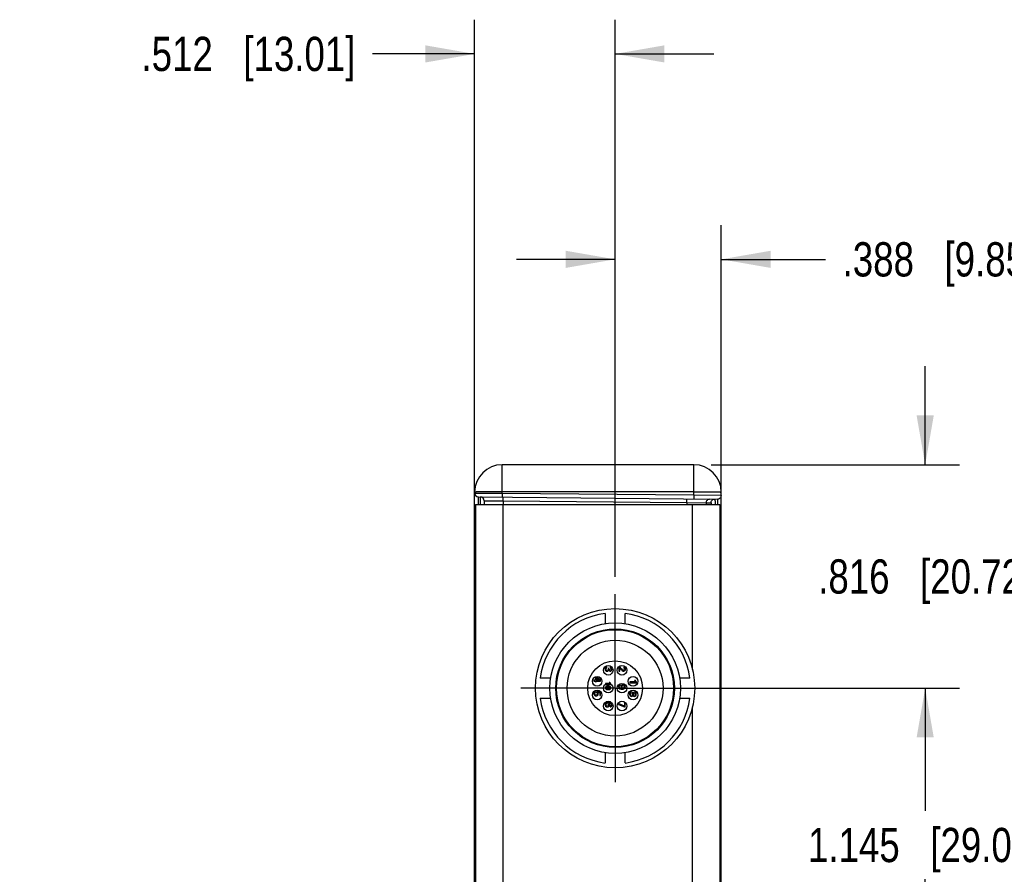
# Model space of a CAD drawing. Header units: inches. Extents: x 0 to 22, y 0 to 17.
# Tile 23 of 34: x 12.8 to 16.3, y 7.3 to 10.4. Entities that reach past the tile are written whole.
import ezdxf

# ---------------------------------------------------------------- set-up
doc = ezdxf.new("R2010")
doc.units = ezdxf.units.IN
doc.header["$LTSCALE"] = 1.21
doc.header["$MEASUREMENT"] = 0
doc.linetypes.add('CENTER', pattern=[0.6, 0.375, -0.075, 0.075, -0.075])
doc.layers.get('0').update_dxf_attribs({"linetype": 'CONTINUOUS'})
for name, color, linetype in [('02___PRT_ALL_AXES', 7, 'CONTINUOUS'), ('03___PRT_ALL_CURVES', 7, 'CONTINUOUS'), ('DIMENSIONS', 7, 'CONTINUOUS')]:
    doc.layers.add(name, color=color, linetype=linetype)
doc.styles.get("Standard").update_dxf_attribs({"font": 'txt', "width": 0.8})
doc.dimstyles.new('DIMSTYLE_1', dxfattribs={"dimtxt": 0.125, "dimasz": 0.18, "dimexe": 0.125, "dimexo": 0.0625, "dimgap": 0.0625, "dimtad": 0, "dimtih": 1, "dimtoh": 1, "dimzin": 4, "dimdsep": 46, "dimtxsty": 'STANDARD', "dimblk": '_FILLED', "dimblk1": '_FILLED', "dimblk2": '_FILLED', "dimcen": 0.09, "dimadec": 0, "dimazin": 0, "dimtp": 0.001, "dimtm": 0.001, "dimtfac": 1, "dimtofl": 0, "dimtmove": 0, "dimatfit": 3, "dimldrblk": '_FILLED', "dimfxl": 1, "dimtolj": 1, "dimtzin": 4, "dimarcsym": 0})

# ---------------------------------------------------------------- blocks, each defined once
blk = doc.blocks.new('_FILLED')
at = {"color": 0, "linetype": 'BYBLOCK'}
blk.add_solid([(0, 0), (-1, 0.174), (-1, -0.174)], dxfattribs=at)
blk = doc.blocks.new('*D1')
at = {"layer": 'DIMENSIONS', "color": 2, "linetype": 'CONTINUOUS'}
for p, q in [((14.9896, 7.9385), (16.1836, 7.9385)), ((16.0586, 7.9385), (16.0586, 7.491)), ((16.0586, 6.7935), (16.0586, 7.241)), ((14.9896, 6.7935), (16.1836, 6.7935))]:
    blk.add_line(p, q, dxfattribs=at)
at = {"layer": 'DIMENSIONS', "color": 2, "linetype": 'CONTINUOUS', "xscale": 0.18, "yscale": 0.18, "zscale": 0.18}
for p, rotation in [((16.0586, 7.9385), 90), ((16.0586, 6.7935), 270)]:
    blk.add_blockref('_FILLED', p, dxfattribs=dict(at, rotation=rotation))
at = {"layer": 'DIMENSIONS', "color": 2, "linetype": 'CONTINUOUS', "insert": (16.0586, 7.4285), "char_height": 0.125, "width": 1.325, "attachment_point": 2, "line_spacing_factor": 0.9}
blk.add_mtext('1.145{\\Ftxt.shx;\\W1.000000;\\H0.125000; }[29.08]', dxfattribs=at)
blk = doc.blocks.new('*D2')
at = {"layer": 'DIMENSIONS', "color": 2, "linetype": 'CONTINUOUS'}
for p, q in [((16.0586, 8.7542), (16.0586, 9.1142)), ((15.2772, 8.7542), (16.1836, 8.7542)), ((14.9896, 7.9385), (16.1836, 7.9385)), ((16.0586, 7.9385), (16.0586, 7.5785))]:
    blk.add_line(p, q, dxfattribs=at)
at = {"layer": 'DIMENSIONS', "color": 2, "linetype": 'CONTINUOUS', "xscale": 0.18, "yscale": 0.18, "zscale": 0.18}
for p, rotation in [((16.0586, 8.7542), 270), ((16.0586, 7.9385), 90)]:
    blk.add_blockref('_FILLED', p, dxfattribs=dict(at, rotation=rotation))
at = {"layer": 'DIMENSIONS', "color": 2, "linetype": 'CONTINUOUS', "insert": (16.0586, 8.4089), "char_height": 0.125, "width": 1.225, "attachment_point": 2, "line_spacing_factor": 0.9}
blk.add_mtext('.816{\\Ftxt.shx;\\W1.000000;\\H0.125000; }[20.72]', dxfattribs=at)
blk = doc.blocks.new('*D3')
at = {"layer": 'DIMENSIONS', "color": 2, "linetype": 'CONTINUOUS'}
for p, q in [((14.9271, 8.3445), (14.9271, 9.6292)), ((15.3147, 8.6115), (15.3147, 9.6292)), ((14.9271, 9.5042), (14.5671, 9.5042)), ((15.3147, 9.5042), (15.6948, 9.5042))]:
    blk.add_line(p, q, dxfattribs=at)
at = {"layer": 'DIMENSIONS', "color": 2, "linetype": 'CONTINUOUS', "xscale": 0.18, "yscale": 0.18, "zscale": 0.18}
blk.add_blockref('_FILLED', (14.9271, 9.5042), dxfattribs=at)
at = {"layer": 'DIMENSIONS', "color": 2, "linetype": 'CONTINUOUS', "xscale": 0.18, "yscale": 0.18, "zscale": 0.18, "rotation": 180}
blk.add_blockref('_FILLED', (15.3147, 9.5042), dxfattribs=at)
at = {"layer": 'DIMENSIONS', "color": 2, "linetype": 'CONTINUOUS', "insert": (15.7573, 9.5667), "char_height": 0.125, "width": 1.125, "attachment_point": 1, "line_spacing_factor": 0.9}
blk.add_mtext('.388{\\Ftxt.shx;\\W1.000000;\\H0.125000; }[9.85]', dxfattribs=at)
blk = doc.blocks.new('*D4')
at = {"layer": 'DIMENSIONS', "color": 2, "linetype": 'CONTINUOUS'}
for p, q in [((14.4147, 8.5778), (14.4147, 10.3792)), ((14.9271, 8.3445), (14.9271, 10.3792)), ((14.4147, 10.2542), (14.0421, 10.2542)), ((14.9271, 10.2542), (15.2871, 10.2542))]:
    blk.add_line(p, q, dxfattribs=at)
at = {"layer": 'DIMENSIONS', "color": 2, "linetype": 'CONTINUOUS', "xscale": 0.18, "yscale": 0.18, "zscale": 0.18}
blk.add_blockref('_FILLED', (14.4147, 10.2542), dxfattribs=at)
at = {"layer": 'DIMENSIONS', "color": 2, "linetype": 'CONTINUOUS', "xscale": 0.18, "yscale": 0.18, "zscale": 0.18, "rotation": 180}
blk.add_blockref('_FILLED', (14.9271, 10.2542), dxfattribs=at)
at = {"layer": 'DIMENSIONS', "color": 2, "linetype": 'CONTINUOUS', "insert": (13.9796, 10.3167), "char_height": 0.125, "width": 1.225, "attachment_point": 3, "line_spacing_factor": 0.9}
blk.add_mtext('.512{\\Ftxt.shx;\\W1.000000;\\H0.125000; }[13.01]', dxfattribs=at)

msp = doc.modelspace()

# ---------------------------------------------------------------- linework, layer by layer
at = {"color": 7, "linetype": 'CONTINUOUS'}
for p, q in [((14.5147, 8.6499), (14.5147, 8.7542)), ((15.2147, 8.7542), (14.5147, 8.7542)), ((15.2147, 8.6438), (15.2147, 8.7542)), ((14.4147, 5.3852), (14.4147, 8.6542)), ((14.4147, 8.6504), (14.4204, 8.6504)), ((14.4204, 8.6504), (14.5147, 8.6499)), ((14.4283, 8.6093), (14.4284, 8.6366)), ((14.4284, 8.6366), (15.3008, 8.629)), ((14.4362, 8.6093), (14.4361, 8.6365)), ((14.4497, 8.6228), (14.4497, 8.6092)), ((14.4497, 8.6228), (14.5185, 8.6221)), ((14.5147, 8.6499), (14.5146, 8.6359)), ((15.2147, 8.6559), (14.5147, 8.6559)), ((14.5147, 8.6499), (15.2147, 8.6438)), ((14.5185, 8.6318), (14.5184, 8.6358)), ((14.5185, 8.6221), (14.5185, 8.6318)), ((15.1887, 8.6162), (15.1886, 8.63)), ((15.2147, 8.6438), (15.2146, 8.6298)), ((15.2147, 8.6438), (15.3147, 8.6428)), ((15.3008, 8.629), (15.301, 8.6093)), ((15.3147, 5.3852), (15.3147, 8.6542)), ((14.5185, 8.6221), (14.5185, 8.6092)), ((14.5185, 8.6221), (15.1887, 8.6162)), ((15.1887, 8.6162), (15.1887, 8.6092)), ((15.1887, 8.6162), (15.2599, 8.6155)), ((15.2599, 8.6155), (15.2599, 8.6092)), ((15.2599, 8.6155), (15.277, 8.6153)), ((14.4147, 8.5566), (14.4172, 8.5566)), ((14.4147, 8.546), (14.4172, 8.546)), ((14.4158, 8.5168), (14.417, 8.5151)), ((15.3147, 8.549), (15.3087, 8.549)), ((14.4147, 8.5065), (14.4147, 8.506)), ((14.4172, 8.4153), (14.4147, 8.4153)), ((14.8907, 8.2117), (14.8907, 8.1739)), ((14.9635, 8.1739), (14.9635, 8.2117)), ((14.6917, 7.975), (14.6539, 7.975)), ((15.1433, 7.9442), (15.1408, 7.9441)), ((15.1434, 7.9436), (15.1409, 7.9436)), ((15.2003, 7.975), (15.1625, 7.975)), ((14.6539, 7.9021), (14.6917, 7.9021)), ((15.1625, 7.9021), (15.2003, 7.9021)), ((15.1291, 7.8613), (15.1272, 7.862)), ((15.1293, 7.8619), (15.1273, 7.8625)), ((14.8907, 7.7032), (14.8907, 7.6654)), ((14.9635, 7.6654), (14.9635, 7.7032))]:
    msp.add_line(p, q, dxfattribs=at)
at = {"color": 3, "linetype": 'CONTINUOUS'}
for p, q in [((14.4172, 8.6092), (14.4172, 5.4302)), ((14.4172, 8.6092), (15.3087, 8.6092)), ((14.5172, 8.6092), (14.5172, 5.4302)), ((15.2087, 8.6092), (15.2087, 8.0072)), ((15.3087, 8.6092), (15.3087, 5.4302)), ((15.2087, 7.8699), (15.2087, 6.8396))]:
    msp.add_line(p, q, dxfattribs=at)
at = {"color": 7, "linetype": 'CONTINUOUS'}
msp.add_lwpolyline([(14.4147, 8.506), (14.4147, 8.5056), (14.4147, 8.5057)], dxfattribs=at)
for centre, radius in [((14.9271, 7.9385), 0.2382), ((14.9271, 7.9385), 0.1), ((14.9021, 8.0039), 0.0175), ((14.9521, 8.0039), 0.0175), ((14.8617, 7.9635), 0.0175), ((14.9925, 7.9635), 0.0175), ((14.9021, 7.9385), 0.0175), ((14.9521, 7.9385), 0.0175), ((14.8617, 7.9135), 0.0175), ((14.9925, 7.9135), 0.0175), ((14.9021, 7.8732), 0.0175), ((14.9521, 7.8732), 0.0175)]:
    msp.add_circle(centre, radius, dxfattribs=at)
for centre, radius, start, end in [((14.5147, 8.6542), 0.1, 90, 180), ((15.2147, 8.6542), 0.1, 0, 90), ((14.4285, 8.6504), 0.0138, 180, 269.5), ((14.436, 8.6228), 0.0138, 0, 89.5), ((15.301, 8.6428), 0.0138, 269.5, 0), ((14.4347, 8.5055), 0.02, 180, 207.675), ((14.4321, 8.5047), 0.0172, 199.519, 208.9147), ((14.9271, 7.9385), 0.2756, 97.5934, 172.4066), ((14.9271, 7.9385), 0.2756, 7.5934, 82.4066), ((14.9027, 7.9416), 0.2382, 0.6083, 19.5774), ((14.9027, 7.9416), 0.2382, 358.7241, 0.4671), ((14.9271, 7.9385), 0.2756, 187.5934, 262.4066), ((14.9271, 7.9385), 0.2756, 277.5934, 352.4066), ((14.9027, 7.9416), 0.2382, 325.5222, 340.4671)]:
    msp.add_arc(centre, radius, start, end, dxfattribs=at)
for points, knots in [([(14.5147, 8.6559), (14.5082, 8.6559), (14.4955, 8.6559), (14.477, 8.6558), (14.4599, 8.6557), (14.4469, 8.6555), (14.4377, 8.6553), (14.4319, 8.6552), (14.4268, 8.655), (14.4226, 8.6549), (14.4194, 8.6547), (14.4172, 8.6546), (14.4159, 8.6545), (14.4153, 8.6544), (14.415, 8.6543), (14.4147, 8.6542), (14.4147, 8.6542)], [0, 0, 0, 0, 0.194941, 0.382438, 0.555198, 0.706652, 0.772527, 0.830957, 0.8814, 0.923357, 0.956433, 0.980323, 0.988747, 0.99481, 0.998521, 1, 1, 1, 1]), ([(15.2147, 8.6559), (15.2212, 8.6559), (15.234, 8.6559), (15.2525, 8.6558), (15.2696, 8.6557), (15.2826, 8.6555), (15.2918, 8.6553), (15.2976, 8.6552), (15.3026, 8.655), (15.3068, 8.6549), (15.3101, 8.6547), (15.3123, 8.6546), (15.3136, 8.6545), (15.3142, 8.6544), (15.3145, 8.6543), (15.3147, 8.6542), (15.3147, 8.6542)], [0, 0, 0, 0, 0.194941, 0.382438, 0.555198, 0.706652, 0.772527, 0.830957, 0.8814, 0.923357, 0.956433, 0.980323, 0.988747, 0.99481, 0.998521, 1, 1, 1, 1]), ([(15.2599, 8.6155), (15.2599, 8.6173), (15.2606, 8.6209), (15.2637, 8.6255), (15.2683, 8.6286), (15.272, 8.6293), (15.2738, 8.6292)], [0, 0, 0, 0, 0.25007, 0.5001, 0.750071, 1, 1, 1, 1]), ([(15.277, 8.6153), (15.277, 8.6171), (15.2777, 8.6208), (15.2808, 8.6254), (15.2854, 8.6284), (15.2891, 8.6291), (15.2909, 8.6291)], [0, 0, 0, 0, 0.25007, 0.5001, 0.750071, 1, 1, 1, 1]), ([(15.2909, 8.6291), (15.291, 8.6291), (15.2911, 8.6285), (15.2913, 8.6277), (15.2914, 8.626), (15.2916, 8.6238), (15.2918, 8.6209), (15.292, 8.616), (15.2921, 8.6121), (15.2922, 8.6092)], [0, 0, 0, 0, 0.018759, 0.068189, 0.149159, 0.261232, 0.403591, 0.575111, 1, 1, 1, 1]), ([(15.277, 8.6153), (15.2771, 8.6153), (15.2773, 8.6146), (15.2775, 8.6136), (15.2777, 8.6117), (15.2779, 8.6102), (15.2779, 8.6093)], [0, 0, 0, 0, 0.07433, 0.264251, 0.573638, 1, 1, 1, 1]), ([(14.4147, 8.5204), (14.4147, 8.5195), (14.415, 8.5182), (14.4156, 8.517), (14.4158, 8.5168)], [0, 0, 0, 0, 0.740958, 1, 1, 1, 1]), ([(14.4147, 8.5085), (14.4147, 8.5075), (14.4153, 8.5054), (14.4165, 8.5036), (14.4173, 8.5029)], [0, 0, 0, 0, 0.480092, 1, 1, 1, 1])]:
    msp.add_open_spline(points, degree=3, knots=knots, dxfattribs=at)
msp.add_open_spline([(14.4147, 8.5055), (14.4147, 8.5032), (14.4151, 8.501), (14.4159, 8.4989)], degree=3, dxfattribs=at)
at = {"layer": '02___PRT_ALL_AXES', "color": 7, "linetype": 'CENTER'}
for q in [(14.9271, 8.282), (14.5836, 7.9385), (14.9271, 7.595), (15.2706, 7.9385)]:
    msp.add_line((14.9271, 7.9385), q, dxfattribs=at)
at = {"layer": '02___PRT_ALL_AXES', "color": 7, "linetype": 'CONTINUOUS'}
for radius in [0.2905, 0.2165, 0.2136, 0.175]:
    msp.add_circle((14.9271, 7.9385), radius, dxfattribs=at)
at = {"layer": '03___PRT_ALL_CURVES', "color": 4, "linetype": 'CONTINUOUS'}
for p, q in [((14.8972, 8.0128), (14.8972, 8.0165)), ((14.909, 8.0161), (14.909, 8.0126)), ((14.9411, 8.016), (14.9411, 8.0007)), ((14.9442, 8.016), (14.9411, 8.016)), ((14.9438, 8.0007), (14.9438, 8.0121)), ((14.9438, 8.0121), (14.9478, 8.0079)), ((14.9504, 8.0097), (14.9442, 8.016)), ((14.9585, 8.0156), (14.9585, 8.012)), ((14.8553, 7.9788), (14.8553, 7.968)), ((14.8594, 7.9788), (14.8553, 7.9788)), ((14.8581, 7.9679), (14.8581, 7.9762)), ((14.8581, 7.9762), (14.8707, 7.9679)), ((14.8744, 7.9684), (14.8594, 7.9788)), ((14.9048, 8.0104), (14.902, 8.0104)), ((14.9411, 8.0007), (14.9438, 8.0007)), ((14.9478, 8.0079), (14.9525, 8.0035)), ((14.8501, 7.968), (14.8501, 7.9647)), ((14.8553, 7.968), (14.8501, 7.968)), ((14.8501, 7.9647), (14.8553, 7.9647)), ((14.8553, 7.9647), (14.8553, 7.9612)), ((14.8553, 7.9612), (14.8581, 7.9612)), ((14.8707, 7.9679), (14.8581, 7.9679)), ((14.8581, 7.9612), (14.8581, 7.9647)), ((14.8581, 7.9647), (14.8744, 7.9647)), ((14.8744, 7.9647), (14.8744, 7.9684)), ((14.8921, 7.955), (14.8921, 7.9524)), ((14.9082, 7.955), (14.8921, 7.955)), ((14.8921, 7.9524), (14.9113, 7.9524)), ((14.9082, 7.9595), (14.9055, 7.9595)), ((14.9113, 7.9524), (14.9113, 7.9548)), ((14.9458, 7.9476), (14.9458, 7.9512)), ((14.9811, 7.9612), (14.9811, 7.9578)), ((15.0013, 7.9612), (14.9811, 7.9612)), ((14.9811, 7.9578), (15.005, 7.9578)), ((15.0013, 7.9667), (14.9978, 7.9667)), ((15.005, 7.9578), (15.005, 7.9609)), ((14.8558, 7.9223), (14.8558, 7.9259)), ((14.8598, 7.9255), (14.8598, 7.9224)), ((14.874, 7.9249), (14.8598, 7.9255)), ((14.8635, 7.9224), (14.8712, 7.9219)), ((14.8712, 7.9219), (14.8712, 7.9114)), ((14.8712, 7.9114), (14.874, 7.9114)), ((14.874, 7.9114), (14.874, 7.9249)), ((14.9094, 7.8737), (14.9094, 7.8701)), ((14.9401, 7.8825), (14.9401, 7.8786)), ((14.9612, 7.8733), (14.9401, 7.8825)), ((14.9401, 7.8786), (14.9611, 7.8698)), ((14.9611, 7.8698), (14.964, 7.8698)), ((14.9612, 7.8856), (14.9612, 7.8733)), ((14.964, 7.8856), (14.9612, 7.8856)), ((14.964, 7.8698), (14.964, 7.8856))]:
    msp.add_line(p, q, dxfattribs=at)
for points in [[(14.893, 8.0151), (14.8912, 8.0135), (14.8905, 8.011), (14.8905, 8.0085)], [(14.8972, 8.0165), (14.8962, 8.0164), (14.8945, 8.0164), (14.893, 8.0151)], [(14.8933, 8.0084), (14.8933, 8.0114), (14.895, 8.0128), (14.8972, 8.0128)], [(14.9155, 8.0083), (14.9155, 8.0103), (14.9149, 8.0159), (14.909, 8.0161)], [(14.909, 8.0126), (14.9119, 8.0123), (14.9127, 8.01), (14.9127, 8.0082)], [(14.9638, 8.0134), (14.962, 8.0155), (14.9597, 8.0156), (14.9585, 8.0156)], [(14.9585, 8.012), (14.9594, 8.012), (14.9627, 8.0119), (14.9627, 8.0081)], [(14.9655, 8.0082), (14.9655, 8.0097), (14.9652, 8.0117), (14.9638, 8.0134)], [(14.8905, 8.0085), (14.8905, 8.0029), (14.8942, 8.0002), (14.8976, 8.0002)], [(14.8976, 8.0036), (14.8955, 8.0036), (14.8933, 8.0051), (14.8933, 8.0084)], [(14.9018, 8.0071), (14.9014, 8.0053), (14.9001, 8.0036), (14.8976, 8.0036)], [(14.8976, 8.0002), (14.898, 8.0002), (14.9026, 8.0002), (14.9034, 8.0053)], [(14.902, 8.0104), (14.902, 8.0092), (14.9021, 8.0083), (14.9018, 8.0071)], [(14.9034, 8.0053), (14.9042, 8.0016), (14.907, 8.0005), (14.909, 8.0005)], [(14.909, 8.004), (14.9051, 8.004), (14.9046, 8.008), (14.9048, 8.0104)], [(14.909, 8.0005), (14.9123, 8.0005), (14.9155, 8.0031), (14.9155, 8.0083)], [(14.9127, 8.0082), (14.9127, 8.0058), (14.9117, 8.004), (14.909, 8.004)], [(14.9545, 8.006), (14.9531, 8.0071), (14.9517, 8.0084), (14.9504, 8.0097)], [(14.9525, 8.0035), (14.9558, 8.0009), (14.957, 8.0008), (14.9585, 8.0008)], [(14.9588, 8.0042), (14.9575, 8.0042), (14.9564, 8.0046), (14.9545, 8.006)], [(14.9585, 8.0008), (14.9636, 8.0008), (14.9655, 8.0045), (14.9655, 8.0082)], [(14.9627, 8.0081), (14.9627, 8.0046), (14.96, 8.0042), (14.9588, 8.0042)], [(14.8949, 7.9447), (14.8932, 7.9438), (14.8917, 7.9421), (14.8917, 7.9396)], [(14.894, 7.9395), (14.894, 7.9424), (14.8973, 7.9433), (14.9016, 7.9433)], [(14.9014, 7.9459), (14.898, 7.9459), (14.8962, 7.9453), (14.8949, 7.9447)], [(14.9116, 7.9395), (14.9116, 7.9456), (14.9043, 7.9459), (14.9014, 7.9459)], [(14.9016, 7.9433), (14.905, 7.9433), (14.9094, 7.9428), (14.9094, 7.9395)], [(14.9055, 7.9595), (14.9061, 7.9581), (14.9072, 7.9562), (14.9082, 7.955)], [(14.9113, 7.9548), (14.9103, 7.9559), (14.9092, 7.9577), (14.9082, 7.9595)], [(14.9458, 7.9512), (14.9408, 7.9511), (14.9395, 7.9473), (14.9395, 7.944)], [(14.9395, 7.944), (14.9395, 7.9352), (14.9486, 7.9352), (14.9522, 7.9352)], [(14.9423, 7.9437), (14.9423, 7.9464), (14.9437, 7.9476), (14.9458, 7.9476)], [(14.9522, 7.9386), (14.9485, 7.9384), (14.9423, 7.9385), (14.9423, 7.9437)], [(14.9568, 7.9513), (14.9518, 7.9513), (14.9492, 7.9478), (14.9492, 7.944)], [(14.9492, 7.944), (14.9492, 7.9421), (14.9498, 7.9398), (14.9522, 7.9386)], [(14.9518, 7.9433), (14.9518, 7.946), (14.9536, 7.9479), (14.9567, 7.9479)], [(14.9567, 7.939), (14.9538, 7.939), (14.9518, 7.9406), (14.9518, 7.9433)], [(14.9567, 7.9479), (14.9596, 7.9479), (14.9619, 7.9464), (14.9619, 7.9436)], [(14.9619, 7.9436), (14.9619, 7.9412), (14.9602, 7.939), (14.9567, 7.939)], [(14.9645, 7.9436), (14.9645, 7.9474), (14.9623, 7.9513), (14.9568, 7.9513)], [(14.9586, 7.9359), (14.9635, 7.9372), (14.9645, 7.941), (14.9645, 7.9436)], [(14.9978, 7.9667), (14.9986, 7.965), (15, 7.9626), (15.0013, 7.9612)], [(15.005, 7.9609), (15.0039, 7.9623), (15.0024, 7.9645), (15.0013, 7.9667)], [(14.8558, 7.9259), (14.8517, 7.9257), (14.8495, 7.9226), (14.8495, 7.9187)], [(14.8495, 7.9187), (14.8495, 7.9135), (14.8531, 7.9102), (14.8578, 7.9102)], [(14.8524, 7.9183), (14.8524, 7.9201), (14.8533, 7.9222), (14.8558, 7.9223)], [(14.8579, 7.9135), (14.8563, 7.9135), (14.8524, 7.9141), (14.8524, 7.9183)], [(14.8578, 7.9102), (14.8619, 7.9102), (14.8657, 7.9125), (14.8657, 7.9173)], [(14.863, 7.9181), (14.863, 7.9153), (14.8611, 7.9135), (14.8579, 7.9135)], [(14.8598, 7.9224), (14.8603, 7.9222), (14.8611, 7.922), (14.8618, 7.9213)], [(14.8618, 7.9213), (14.8625, 7.9206), (14.863, 7.9194), (14.863, 7.9181)], [(14.8657, 7.9173), (14.8657, 7.9201), (14.8642, 7.9217), (14.8635, 7.9224)], [(14.8917, 7.9396), (14.8917, 7.9387), (14.8919, 7.9371), (14.8932, 7.9357)], [(14.8932, 7.9357), (14.8948, 7.934), (14.8973, 7.9331), (14.9019, 7.9331)], [(14.9016, 7.9358), (14.8982, 7.9358), (14.894, 7.9363), (14.894, 7.9395)], [(14.9094, 7.9395), (14.9094, 7.9366), (14.9062, 7.9358), (14.9016, 7.9358)], [(14.9019, 7.9331), (14.9055, 7.9331), (14.9116, 7.9338), (14.9116, 7.9395)], [(14.9522, 7.9352), (14.9554, 7.9352), (14.9572, 7.9354), (14.9586, 7.9359)], [(14.9817, 7.9228), (14.9801, 7.9211), (14.9797, 7.9187), (14.9797, 7.9166)], [(14.9797, 7.9166), (14.9797, 7.9107), (14.9834, 7.9084), (14.9867, 7.9084)], [(14.9865, 7.9249), (14.9847, 7.9249), (14.9829, 7.9241), (14.9817, 7.9228)], [(14.9824, 7.9166), (14.9824, 7.9202), (14.9849, 7.9215), (14.9868, 7.9215)], [(14.9869, 7.9119), (14.9851, 7.9119), (14.9824, 7.9128), (14.9824, 7.9166)], [(14.9909, 7.9231), (14.9897, 7.9243), (14.9881, 7.9249), (14.9865, 7.9249)], [(14.9867, 7.9084), (14.9913, 7.9084), (14.9924, 7.9122), (14.9928, 7.9136)], [(14.9868, 7.9215), (14.9893, 7.9215), (14.9913, 7.9195), (14.9913, 7.9166)], [(14.9913, 7.9166), (14.9913, 7.9138), (14.9896, 7.9119), (14.9869, 7.9119)], [(14.9927, 7.9197), (14.9924, 7.9207), (14.992, 7.922), (14.9909, 7.9231)], [(14.9981, 7.9245), (14.9957, 7.9245), (14.9934, 7.9228), (14.9927, 7.9197)], [(14.9928, 7.9136), (14.9934, 7.9103), (14.9958, 7.9087), (14.9982, 7.9087)], [(14.9942, 7.9167), (14.9942, 7.9192), (14.9958, 7.9211), (14.9981, 7.9211)], [(14.9981, 7.9121), (14.9958, 7.9121), (14.9942, 7.914), (14.9942, 7.9167)], [(15.0046, 7.9167), (15.0046, 7.923), (15.0002, 7.9245), (14.9981, 7.9245)], [(14.9981, 7.9211), (15.0005, 7.9211), (15.002, 7.9191), (15.002, 7.9166)], [(15.002, 7.9166), (15.002, 7.9137), (15.0003, 7.9121), (14.9981, 7.9121)], [(14.9982, 7.9087), (15.0019, 7.9087), (15.0046, 7.9117), (15.0046, 7.9167)], [(14.8932, 7.8838), (14.8915, 7.8826), (14.8906, 7.8802), (14.8906, 7.8779)], [(14.8906, 7.8779), (14.8906, 7.8738), (14.8934, 7.8698), (14.8989, 7.8698)], [(14.902, 7.886), (14.8989, 7.886), (14.8955, 7.8856), (14.8932, 7.8838)], [(14.8932, 7.8778), (14.8932, 7.8805), (14.8955, 7.8824), (14.8986, 7.8824)], [(14.8986, 7.8731), (14.8947, 7.8731), (14.8932, 7.8756), (14.8932, 7.8778)], [(14.8986, 7.8824), (14.9013, 7.8824), (14.904, 7.8808), (14.904, 7.8776)], [(14.904, 7.8776), (14.904, 7.8736), (14.9003, 7.8731), (14.8986, 7.8731)], [(14.8989, 7.8698), (14.904, 7.8698), (14.9066, 7.8731), (14.9066, 7.8771)], [(14.9155, 7.8772), (14.9155, 7.8847), (14.9072, 7.886), (14.902, 7.886)], [(14.9036, 7.8826), (14.91, 7.8823), (14.9129, 7.8808), (14.9129, 7.8773)], [(14.9066, 7.8771), (14.9066, 7.8806), (14.9047, 7.8819), (14.9036, 7.8826)], [(14.9129, 7.8773), (14.9129, 7.8758), (14.9122, 7.8737), (14.9094, 7.8737)], [(14.9094, 7.8701), (14.9103, 7.8702), (14.9118, 7.8702), (14.9132, 7.8714)], [(14.9132, 7.8714), (14.9141, 7.8722), (14.9155, 7.874), (14.9155, 7.8772)]]:
    msp.add_open_spline(points, degree=3, dxfattribs=at)

# ---------------------------------------------------------------- dimensions: what is measured, and where the dimension line sits
at = {"layer": 'DIMENSIONS', "color": 2, "linetype": 'CONTINUOUS'}
for base, p1, p2, angle, picture, middle in [((14.4147, 10.2542), (14.9271, 8.282), (14.4147, 8.5153), 180, '*D4', (13.3671, 10.2542)), ((14.9271, 9.5042), (15.3147, 8.549), (14.9271, 8.282), 180, '*D3', (16.3198, 9.5042)), ((16.0586, 7.9385), (15.2147, 8.7542), (14.9271, 7.9385), 270, '*D2', (16.0586, 8.3464)), ((16.0586238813, 7.9385434), (14.9270842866, 6.7935434), (14.9270842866, 7.9385434), 90, '*D1', (16.0586238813, 7.3660434))]:
    dim = msp.add_linear_dim(base=base, p1=p1, p2=p2, angle=angle, dimstyle='DIMSTYLE_1', dxfattribs=at)
    dim.commit()
    dim.dimension.update_dxf_attribs({"geometry": picture, "text_midpoint": middle, "dimtype": 160})

doc.saveas('drawing.dxf')
